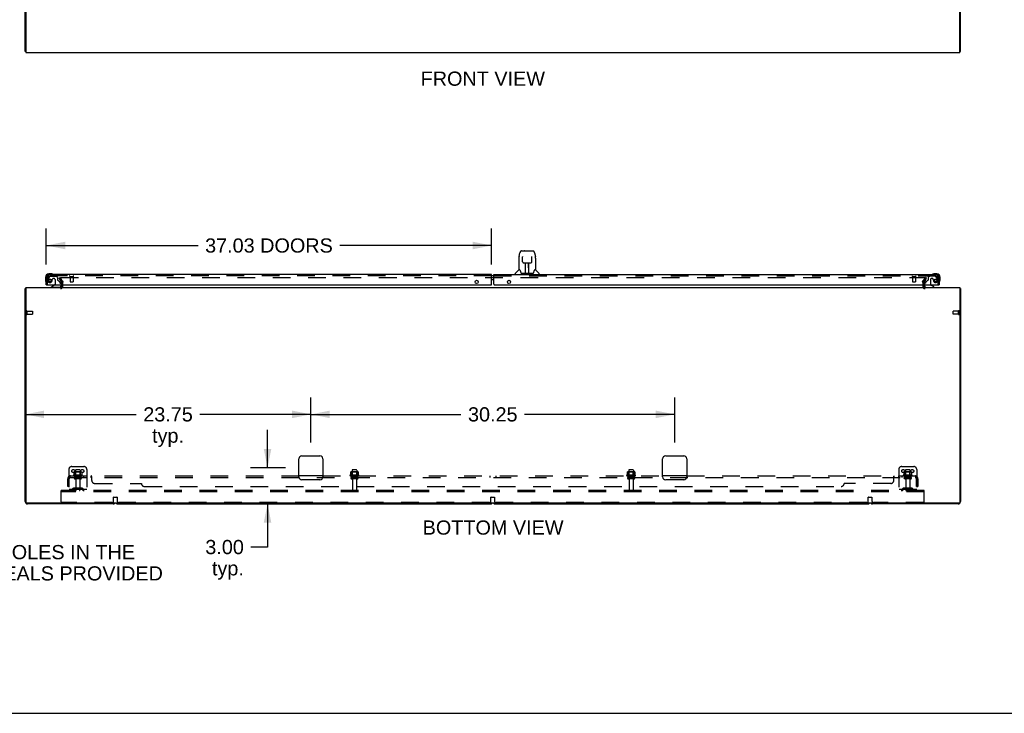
# Model space of a CAD drawing. Header units: inches. Extents: x 0 to 267, y 0 to 173.
# Tile 2 of 23: x 52 to 134, y 0 to 58. Entities that reach past the tile are written whole.
import ezdxf

# ---------------------------------------------------------------- set-up
doc = ezdxf.new("R2010")
doc.units = ezdxf.units.IN
doc.header["$LTSCALE"] = 14.6988
doc.header["$MEASUREMENT"] = 0
doc.linetypes.add('HIDDEN', pattern=[0.2, 0.1, -0.1])
doc.layers.get('0').update_dxf_attribs({"linetype": 'CONTINUOUS'})
for name, color, linetype in [('DEFAULT_2', 8, 'HIDDEN'), ('DIMENSIONS', 7, 'CONTINUOUS'), ('MASTER_DOOR_ASSEMBLY', 7, 'CONTINUOUS'), ('SLAVE_DOOR_ASSEMBLY', 7, 'CONTINUOUS'), ('SUBPANEL', 7, 'CONTINUOUS')]:
    doc.layers.add(name, color=color, linetype=linetype)
doc.styles.get("Standard").update_dxf_attribs({"font": 'arial.ttf'})
doc.dimstyles.new('DIMSTYLE_1', dxfattribs={"dimtxt": 1.179048, "dimasz": 1.572064, "dimexe": 0.09, "dimexo": 0.07, "dimgap": 0.0375, "dimtad": 0, "dimtih": 1, "dimtoh": 1, "dimzin": 4, "dimdsep": 46, "dimtxsty": 'Standard', "dimblk": '_FILLED', "dimblk1": '_FILLED', "dimblk2": '_FILLED', "dimcen": 0.09, "dimadec": 3, "dimazin": 1, "dimtfac": 1, "dimtdec": 3, "dimtofl": 0, "dimtmove": 0, "dimatfit": 3, "dimldrblk": '_FILLED', "dimfxl": 0, "dimtolj": 1, "dimtzin": 4, "dimarcsym": 0})

# ---------------------------------------------------------------- blocks, each defined once
blk = doc.blocks.new('_FILLED')
at = {"color": 0, "linetype": 'ByBlock'}
blk.add_solid([(0, 0), (-1, 0.2), (-1, -0.2)], dxfattribs=at)
blk = doc.blocks.new('*D6')
at = {"layer": 'DIMENSIONS', "color": 2, "linetype": 'Continuous'}
for p, q in [((53.97, 37.318), (53.97, 40.301)), ((91.002, 37.318), (91.002, 40.301)), ((53.97, 38.886), (66.593, 38.886)), ((91.002, 38.886), (78.379, 38.886))]:
    blk.add_line(p, q, dxfattribs=at)
at = {"layer": 'DIMENSIONS', "color": 2, "linetype": 'Continuous', "xscale": 1.5720641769, "yscale": 1.5720641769, "zscale": 1.5720641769, "rotation": 180}
blk.add_blockref('_FILLED', (53.97, 38.886), dxfattribs=at)
at = {"layer": 'DIMENSIONS', "color": 2, "linetype": 'Continuous', "xscale": 1.5720641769, "yscale": 1.5720641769, "zscale": 1.5720641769}
blk.add_blockref('_FILLED', (91.002, 38.886), dxfattribs=at)
at = {"layer": 'DIMENSIONS', "color": 2, "linetype": 'Continuous', "insert": (72.486, 39.475), "char_height": 1.17905, "width": 10.60705, "attachment_point": 2, "line_spacing_factor": 0.9}
blk.add_mtext('37.03 DOORS', dxfattribs=at)
blk = doc.blocks.new('*D23')
at = {"layer": 'DIMENSIONS', "color": 2, "linetype": 'Continuous'}
for p, q in [((72.366, 20.406), (72.366, 23.551)), ((73.87, 20.406), (70.951, 20.406)), ((60.632, 17.406), (73.78, 17.406)), ((72.366, 17.406), (72.366, 13.821)), ((72.366, 13.821), (70.99, 13.821))]:
    blk.add_line(p, q, dxfattribs=at)
at = {"layer": 'DIMENSIONS', "color": 2, "linetype": 'Continuous', "xscale": 1.5720641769, "yscale": 1.5720641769, "zscale": 1.5720641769}
for p, rotation in [((72.366, 20.406), 270), ((72.366, 17.406), 90)]:
    blk.add_blockref('_FILLED', p, dxfattribs=dict(at, rotation=rotation))
at = {"layer": 'DIMENSIONS', "color": 2, "linetype": 'Continuous', "insert": (70.4, 14.41), "char_height": 1.179, "width": 3.20403, "attachment_point": 3, "line_spacing_factor": 0.9}
blk.add_mtext('3.00\\Ptyp.', dxfattribs=at)
blk = doc.blocks.new('*D24')
at = {"layer": 'DIMENSIONS', "color": 2, "linetype": 'Continuous'}
for p, q in [((75.97, 22.507), (75.97, 26.264)), ((106.22, 22.507), (106.22, 26.264)), ((75.97, 24.849), (88.446, 24.849)), ((106.22, 24.849), (93.745, 24.849))]:
    blk.add_line(p, q, dxfattribs=at)
at = {"layer": 'DIMENSIONS', "color": 2, "linetype": 'Continuous', "xscale": 1.5720641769, "yscale": 1.5720641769, "zscale": 1.5720641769, "rotation": 180}
blk.add_blockref('_FILLED', (75.97, 24.849), dxfattribs=at)
at = {"layer": 'DIMENSIONS', "color": 2, "linetype": 'Continuous', "xscale": 1.5720641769, "yscale": 1.5720641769, "zscale": 1.5720641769}
blk.add_blockref('_FILLED', (106.22, 24.849), dxfattribs=at)
at = {"layer": 'DIMENSIONS', "color": 2, "linetype": 'Continuous', "insert": (91.095, 25.439), "char_height": 1.179, "width": 4.12009, "attachment_point": 2, "line_spacing_factor": 0.9}
blk.add_mtext('30.25', dxfattribs=at)
blk = doc.blocks.new('*D25')
at = {"layer": 'DIMENSIONS', "color": 2, "linetype": 'Continuous'}
for p, q in [((75.97, 22.507), (75.97, 26.264)), ((52.22, 24.849), (61.446, 24.849)), ((75.97, 24.849), (66.745, 24.849))]:
    blk.add_line(p, q, dxfattribs=at)
at = {"layer": 'DIMENSIONS', "color": 2, "linetype": 'Continuous', "xscale": 1.5720641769, "yscale": 1.5720641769, "zscale": 1.5720641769, "rotation": 180}
blk.add_blockref('_FILLED', (52.22, 24.849), dxfattribs=at)
at = {"layer": 'DIMENSIONS', "color": 2, "linetype": 'Continuous', "xscale": 1.5720641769, "yscale": 1.5720641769, "zscale": 1.5720641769}
blk.add_blockref('_FILLED', (75.97, 24.849), dxfattribs=at)
at = {"layer": 'DIMENSIONS', "color": 2, "linetype": 'Continuous', "insert": (64.095, 25.439), "char_height": 1.179, "width": 4.12009, "attachment_point": 2, "line_spacing_factor": 0.9}
blk.add_mtext('23.75\\Ptyp.', dxfattribs=at)

msp = doc.modelspace()

# ---------------------------------------------------------------- linework, layer by layer
at = {"color": 3, "linetype": 'Continuous'}
for p, q in [((52.22, 55.024), (52.22, 122.816)), ((129.97, 55.024), (129.97, 122.816)), ((52.272, 58.277), (52.272, 54.92)), ((129.918, 54.92), (129.918, 58.277)), ((52.272, 54.92), (129.918, 54.92)), ((52.22, 17.595), (52.22, 35.302)), ((52.272, 35.406), (52.272, 17.518)), ((52.272, 35.406), (129.918, 35.406)), ((55.152, 35.974), (55.237, 35.827)), ((55.241, 35.729), (55.241, 35.811)), ((55.241, 35.491), (55.241, 35.61)), ((126.949, 35.811), (126.949, 35.729)), ((126.949, 35.61), (126.949, 35.491)), ((129.918, 35.406), (129.918, 17.518)), ((129.97, 35.302), (129.97, 17.595)), ((75.22, 21.406), (76.72, 21.406)), ((105.47, 21.406), (106.97, 21.406)), ((74.97, 19.656), (74.97, 21.156)), ((76.97, 21.156), (76.97, 19.656)), ((105.22, 19.656), (105.22, 21.156)), ((107.22, 21.156), (107.22, 19.656)), ((76.72, 19.406), (75.22, 19.406)), ((106.97, 19.406), (105.47, 19.406)), ((129.858, 17.458), (52.332, 17.458)), ((59.531, 17.406), (52.409, 17.406)), ((129.781, 17.406), (122.659, 17.406))]:
    msp.add_line(p, q, dxfattribs=at)
at = {"color": 7, "linetype": 'Continuous'}
for p, q in [((52.272, 55.024), (52.22, 55.024)), ((129.918, 55.024), (129.97, 55.024)), ((52.272, 35.302), (52.22, 35.302)), ((129.918, 35.302), (129.97, 35.302)), ((59.909, 17.406), (90.906, 17.406)), ((91.284, 17.406), (122.281, 17.406)), ((0, 0), (267.251, 0))]:
    msp.add_line(p, q, dxfattribs=at)
at = {"color": 3, "linetype": 'Continuous'}
for points in [[(52.237, 35.319), (52.235, 35.318), (52.232, 35.316), (52.23, 35.315), (52.227, 35.313), (52.225, 35.312), (52.223, 35.31), (52.222, 35.308), (52.221, 35.307), (52.221, 35.305), (52.22, 35.304), (52.22, 35.302)], [(52.261, 35.334), (52.259, 35.333), (52.257, 35.331), (52.255, 35.329), (52.252, 35.327), (52.249, 35.325), (52.246, 35.324), (52.243, 35.322), (52.237, 35.319)], [(129.93, 35.334), (129.931, 35.333), (129.933, 35.331), (129.936, 35.329), (129.938, 35.327), (129.941, 35.325), (129.944, 35.324), (129.947, 35.322)], [(129.947, 35.322), (129.953, 35.319), (129.956, 35.318), (129.959, 35.316), (129.961, 35.315), (129.963, 35.313), (129.965, 35.312), (129.967, 35.31), (129.968, 35.308), (129.969, 35.307), (129.97, 35.305), (129.97, 35.304), (129.97, 35.302)]]:
    msp.add_lwpolyline(points, dxfattribs=at)
for centre, radius, start, end in [((52.409, 35.217), 0.189, 136.4873, 141.71938), ((55.156, 35.491), 0.085, 270, 360), ((55.208, 35.811), 0.033, 0, 30), ((127.034, 35.491), 0.085, 180, 270), ((129.781, 35.217), 0.189, 38.28062, 43.5127), ((75.22, 21.156), 0.25, 90, 180), ((76.72, 21.156), 0.25, 0, 90), ((105.47, 21.156), 0.25, 90, 180), ((106.97, 21.156), 0.25, 0, 90), ((75.22, 19.656), 0.25, 180, 270), ((76.72, 19.656), 0.25, 270, 360), ((105.47, 19.656), 0.25, 180, 270), ((106.97, 19.656), 0.25, 270, 360), ((52.409, 17.595), 0.189, 180, 270), ((52.332, 17.518), 0.06, 180, 270), ((59.531, 17.595), 0.189, 270, 313.51297), ((122.659, 17.595), 0.189, 226.48703, 270), ((129.781, 17.595), 0.189, 270, 360), ((129.858, 17.518), 0.06, 270, 360)]:
    msp.add_arc(centre, radius, start, end, dxfattribs=at)
at = {"color": 7, "linetype": 'Continuous'}
for centre, start, end in [((59.909, 17.595), 226.5797, 270), ((90.906, 17.595), 270, 313.4203), ((91.284, 17.595), 226.5797, 270), ((122.281, 17.595), 270, 313.4203)]:
    msp.add_arc(centre, 0.189, start, end, dxfattribs=at)
at = {"layer": 'DEFAULT_2', "color": 8, "linetype": 'HIDDEN'}
for p, q in [((55.041, 36.167), (55.131, 36.219)), ((55.152, 35.974), (55.041, 36.167)), ((55.131, 36.219), (55.327, 35.879)), ((55.177, 36.219), (127.014, 36.219)), ((126.864, 35.879), (127.06, 36.219)), ((126.954, 35.827), (127.15, 36.167)), ((127.15, 36.167), (127.06, 36.219)), ((55.241, 35.61), (55.241, 35.729)), ((55.345, 35.491), (55.345, 35.811)), ((126.845, 35.811), (126.845, 35.491)), ((126.949, 35.729), (126.949, 35.61)), ((52.324, 33.444), (52.324, 33.16)), ((52.367, 33.444), (52.367, 33.16)), ((52.367, 33.426), (52.814, 33.426)), ((52.367, 33.178), (52.814, 33.178)), ((52.824, 33.416), (52.824, 33.188)), ((129.366, 33.188), (129.366, 33.416)), ((129.823, 33.426), (129.376, 33.426)), ((129.823, 33.178), (129.376, 33.178)), ((129.823, 33.16), (129.823, 33.444)), ((129.866, 33.16), (129.866, 33.444)), ((56.095, 20.51), (57.095, 20.51)), ((125.095, 20.51), (126.095, 20.51)), ((55.845, 20.26), (55.845, 18.51)), ((56.951, 19.805), (56.239, 19.805)), ((56.261, 19.735), (56.929, 19.735)), ((56.276, 20.05), (56.276, 19.832)), ((56.851, 20.071), (56.34, 20.071)), ((56.412, 20.051), (56.392, 20.071)), ((56.412, 19.755), (56.392, 19.735)), ((56.408, 20.205), (56.408, 19.61)), ((56.412, 19.755), (56.412, 20.051)), ((56.779, 20.051), (56.412, 20.051)), ((56.779, 19.755), (56.412, 19.755)), ((56.753, 20.235), (56.438, 20.235)), ((56.779, 20.051), (56.799, 20.071)), ((56.779, 19.755), (56.779, 20.051)), ((56.779, 19.755), (56.799, 19.735)), ((56.783, 20.205), (56.783, 19.61)), ((56.914, 20.05), (56.914, 19.832)), ((57.345, 20.26), (57.345, 18.51)), ((79.951, 19.805), (79.239, 19.805)), ((79.261, 19.735), (79.929, 19.735)), ((79.276, 20.05), (79.276, 19.832)), ((79.851, 20.071), (79.34, 20.071)), ((79.412, 20.051), (79.392, 20.071)), ((79.412, 19.755), (79.392, 19.735)), ((79.408, 20.205), (79.408, 19.61)), ((79.412, 19.755), (79.412, 20.051)), ((79.779, 20.051), (79.412, 20.051)), ((79.779, 19.755), (79.412, 19.755)), ((79.753, 20.235), (79.438, 20.235)), ((79.779, 20.051), (79.799, 20.071)), ((79.779, 19.755), (79.779, 20.051)), ((79.779, 19.755), (79.799, 19.735)), ((79.783, 20.205), (79.783, 19.61)), ((79.914, 20.05), (79.914, 19.832)), ((102.951, 19.805), (102.239, 19.805)), ((102.261, 19.735), (102.929, 19.735)), ((102.276, 20.05), (102.276, 19.832)), ((102.851, 20.071), (102.34, 20.071)), ((102.412, 20.051), (102.392, 20.071)), ((102.412, 19.755), (102.392, 19.735)), ((102.408, 20.205), (102.408, 19.61)), ((102.779, 20.051), (102.412, 20.051)), ((102.412, 19.755), (102.412, 20.051)), ((102.779, 19.755), (102.412, 19.755)), ((102.753, 20.235), (102.438, 20.235)), ((102.779, 20.051), (102.799, 20.071)), ((102.779, 19.755), (102.779, 20.051)), ((102.779, 19.755), (102.799, 19.735)), ((102.783, 20.205), (102.783, 19.61)), ((102.914, 20.05), (102.914, 19.832)), ((124.845, 20.26), (124.845, 18.51)), ((125.951, 19.805), (125.239, 19.805)), ((125.261, 19.735), (125.929, 19.735)), ((125.276, 20.05), (125.276, 19.832)), ((125.851, 20.071), (125.34, 20.071)), ((125.412, 20.051), (125.392, 20.071)), ((125.412, 19.755), (125.392, 19.735)), ((125.408, 20.205), (125.408, 19.61)), ((125.779, 20.051), (125.412, 20.051)), ((125.412, 19.755), (125.412, 20.051)), ((125.779, 19.755), (125.412, 19.755)), ((125.753, 20.235), (125.438, 20.235)), ((125.779, 20.051), (125.799, 20.071)), ((125.779, 19.755), (125.779, 20.051)), ((125.779, 19.755), (125.799, 19.735)), ((125.783, 20.205), (125.783, 19.61)), ((125.914, 20.05), (125.914, 19.832)), ((126.345, 20.26), (126.345, 18.51)), ((56.853, 19.61), (56.338, 19.61)), ((56.853, 19.5), (56.338, 19.5)), ((56.43, 19.438), (56.43, 18.54)), ((56.76, 19.438), (56.76, 18.54)), ((79.853, 19.61), (79.338, 19.61)), ((79.853, 19.5), (79.338, 19.5)), ((79.43, 19.438), (79.43, 18.54)), ((79.76, 19.438), (79.76, 18.54)), ((102.853, 19.61), (102.338, 19.61)), ((102.853, 19.5), (102.338, 19.5)), ((102.43, 19.438), (102.43, 18.54)), ((102.76, 19.438), (102.76, 18.54)), ((125.853, 19.61), (125.338, 19.61)), ((125.853, 19.5), (125.338, 19.5)), ((125.43, 19.438), (125.43, 18.54)), ((125.76, 19.438), (125.76, 18.54)), ((55.22, 18.406), (55.22, 18.51)), ((126.97, 18.51), (55.22, 18.51)), ((55.22, 17.573), (55.22, 18.406)), ((126.97, 18.406), (55.22, 18.406)), ((57.345, 18.614), (55.845, 18.614)), ((56.188, 18.683), (56.12, 18.634)), ((56.249, 18.599), (56.181, 18.55)), ((56.936, 18.704), (56.255, 18.704)), ((56.936, 18.6), (56.255, 18.6)), ((56.42, 18.704), (56.42, 18.6)), ((56.77, 18.704), (56.77, 18.6)), ((56.942, 18.599), (57.01, 18.55)), ((57.002, 18.683), (57.07, 18.634)), ((126.345, 18.614), (124.845, 18.614)), ((125.188, 18.683), (125.12, 18.634)), ((125.249, 18.599), (125.181, 18.55)), ((125.936, 18.704), (125.255, 18.704)), ((125.936, 18.6), (125.255, 18.6)), ((125.42, 18.704), (125.42, 18.6)), ((125.77, 18.704), (125.77, 18.6)), ((125.942, 18.599), (126.01, 18.55)), ((126.002, 18.683), (126.07, 18.634)), ((126.97, 18.406), (126.97, 18.51)), ((126.97, 17.573), (126.97, 18.406)), ((59.445, 17.51), (55.283, 17.51)), ((59.57, 17.635), (59.57, 17.96)), ((59.59, 17.98), (59.85, 17.98)), ((59.87, 17.96), (59.87, 17.635)), ((90.82, 17.51), (59.995, 17.51)), ((90.945, 17.635), (90.945, 17.96)), ((90.965, 17.98), (91.225, 17.98)), ((91.245, 17.96), (91.245, 17.635)), ((122.195, 17.51), (91.37, 17.51)), ((122.32, 17.635), (122.32, 17.96)), ((122.34, 17.98), (122.6, 17.98)), ((122.62, 17.96), (122.62, 17.635)), ((126.908, 17.51), (122.745, 17.51))]:
    msp.add_line(p, q, dxfattribs=at)
for points in [[(55.157, 36.202), (55.157, 36.203), (55.157, 36.205), (55.158, 36.207), (55.159, 36.209), (55.16, 36.211), (55.161, 36.212), (55.163, 36.214), (55.164, 36.215), (55.166, 36.216), (55.168, 36.217), (55.17, 36.218), (55.172, 36.218), (55.175, 36.219), (55.177, 36.219)], [(55.159, 36.194), (55.158, 36.196), (55.157, 36.198), (55.157, 36.199), (55.157, 36.201), (55.157, 36.202)], [(127.014, 36.219), (127.016, 36.219), (127.018, 36.218), (127.02, 36.218), (127.022, 36.217), (127.024, 36.216), (127.026, 36.215), (127.028, 36.214), (127.029, 36.212), (127.031, 36.211), (127.032, 36.209), (127.033, 36.207), (127.033, 36.205), (127.034, 36.203), (127.034, 36.202)], [(127.034, 36.202), (127.034, 36.201), (127.034, 36.199), (127.033, 36.198), (127.032, 36.196), (127.032, 36.194)], [(56.276, 19.832), (56.276, 19.831), (56.276, 19.829), (56.276, 19.828), (56.275, 19.828), (56.275, 19.827), (56.275, 19.826), (56.274, 19.826), (56.274, 19.825), (56.274, 19.825), (56.273, 19.825), (56.273, 19.824), (56.273, 19.824), (56.272, 19.824), (56.272, 19.824), (56.272, 19.824), (56.272, 19.823), (56.271, 19.823), (56.271, 19.823)], [(56.282, 20.059), (56.281, 20.058), (56.28, 20.057), (56.278, 20.056), (56.278, 20.055), (56.277, 20.053), (56.276, 20.051), (56.276, 20.05)], [(56.908, 20.059), (56.91, 20.058), (56.911, 20.057), (56.912, 20.056), (56.913, 20.055), (56.914, 20.053), (56.914, 20.051), (56.914, 20.05)], [(56.919, 19.823), (56.919, 19.823), (56.919, 19.823), (56.919, 19.824), (56.918, 19.824), (56.918, 19.824), (56.918, 19.824), (56.917, 19.824), (56.917, 19.825), (56.917, 19.825), (56.916, 19.825), (56.916, 19.826), (56.916, 19.826), (56.915, 19.827), (56.915, 19.828), (56.915, 19.828), (56.914, 19.829), (56.914, 19.831), (56.914, 19.832)], [(79.276, 19.832), (79.276, 19.831), (79.276, 19.829), (79.276, 19.828), (79.275, 19.828), (79.275, 19.827), (79.275, 19.826), (79.274, 19.826), (79.274, 19.825), (79.274, 19.825), (79.273, 19.825), (79.273, 19.824), (79.273, 19.824), (79.272, 19.824), (79.272, 19.824), (79.272, 19.824), (79.272, 19.823), (79.271, 19.823), (79.271, 19.823)], [(79.282, 20.059), (79.281, 20.058), (79.28, 20.057), (79.278, 20.056), (79.278, 20.055), (79.277, 20.053), (79.276, 20.051), (79.276, 20.05)], [(79.908, 20.059), (79.91, 20.058), (79.911, 20.057), (79.912, 20.056), (79.913, 20.055), (79.914, 20.053), (79.914, 20.051), (79.914, 20.05)], [(79.919, 19.823), (79.919, 19.823), (79.919, 19.823), (79.919, 19.824), (79.918, 19.824), (79.918, 19.824), (79.918, 19.824), (79.917, 19.824), (79.917, 19.825), (79.917, 19.825), (79.916, 19.825), (79.916, 19.826), (79.916, 19.826), (79.915, 19.827), (79.915, 19.828), (79.915, 19.828), (79.914, 19.829), (79.914, 19.831), (79.914, 19.832)], [(102.276, 19.832), (102.276, 19.831), (102.276, 19.829), (102.276, 19.828), (102.275, 19.828), (102.275, 19.827), (102.275, 19.826), (102.274, 19.826), (102.274, 19.825), (102.274, 19.825), (102.273, 19.825), (102.273, 19.824), (102.273, 19.824), (102.272, 19.824), (102.272, 19.824), (102.272, 19.824), (102.272, 19.823), (102.271, 19.823), (102.271, 19.823)], [(102.282, 20.059), (102.281, 20.058), (102.28, 20.057), (102.278, 20.056), (102.278, 20.055), (102.277, 20.053), (102.276, 20.051), (102.276, 20.05)], [(102.908, 20.059), (102.91, 20.058), (102.911, 20.057), (102.912, 20.056), (102.913, 20.055), (102.914, 20.053), (102.914, 20.051), (102.914, 20.05)], [(102.919, 19.823), (102.919, 19.823), (102.919, 19.823), (102.919, 19.824), (102.918, 19.824), (102.918, 19.824), (102.918, 19.824), (102.917, 19.824), (102.917, 19.825), (102.917, 19.825), (102.916, 19.825), (102.916, 19.826), (102.916, 19.826), (102.915, 19.827), (102.915, 19.828), (102.915, 19.828), (102.914, 19.829), (102.914, 19.831), (102.914, 19.832)], [(125.276, 19.832), (125.276, 19.831), (125.276, 19.829), (125.276, 19.828), (125.275, 19.828), (125.275, 19.827), (125.275, 19.826), (125.274, 19.826), (125.274, 19.825), (125.274, 19.825), (125.273, 19.825), (125.273, 19.824), (125.273, 19.824), (125.272, 19.824), (125.272, 19.824), (125.272, 19.824), (125.272, 19.823), (125.271, 19.823), (125.271, 19.823)], [(125.282, 20.059), (125.281, 20.058), (125.28, 20.057), (125.278, 20.056), (125.278, 20.055), (125.277, 20.053), (125.276, 20.051), (125.276, 20.05)], [(125.908, 20.059), (125.91, 20.058), (125.911, 20.057), (125.912, 20.056), (125.913, 20.055), (125.914, 20.053), (125.914, 20.051), (125.914, 20.05)], [(125.919, 19.823), (125.919, 19.823), (125.919, 19.823), (125.919, 19.824), (125.918, 19.824), (125.918, 19.824), (125.918, 19.824), (125.917, 19.824), (125.917, 19.825), (125.917, 19.825), (125.916, 19.825), (125.916, 19.826), (125.916, 19.826), (125.915, 19.827), (125.915, 19.828), (125.915, 19.828), (125.914, 19.829), (125.914, 19.831), (125.914, 19.832)]]:
    msp.add_lwpolyline(points, dxfattribs=at)
for centre in [(56.22, 20.135), (56.97, 20.135), (125.22, 20.135), (125.97, 20.135)]:
    msp.add_circle(centre, 0.128, dxfattribs=at)
for centre, radius, start, end in [((55.156, 35.491), 0.189, 270, 360), ((55.208, 35.811), 0.137, 0, 30), ((126.982, 35.811), 0.137, 150, 180), ((127.034, 35.491), 0.189, 180, 270), ((126.982, 35.811), 0.033, 150, 180), ((52.346, 33.444), 0.0215, 0, 180), ((52.346, 33.16), 0.0215, 180, 360), ((52.814, 33.416), 0.01, 0, 90), ((52.814, 33.188), 0.01, 270, 360), ((129.376, 33.416), 0.01, 90, 180), ((129.376, 33.188), 0.01, 180, 270), ((129.845, 33.444), 0.0215, 360, 180), ((129.845, 33.16), 0.0215, 180, 0), ((56.095, 20.26), 0.25, 90, 180), ((57.095, 20.26), 0.25, 0, 90), ((125.095, 20.26), 0.25, 90, 180), ((126.095, 20.26), 0.25, 0, 90), ((56.261, 19.774), 0.0384, 124.44966, 270), ((56.595, 19.205), 0.698, 117.6814, 120.66313), ((56.34, 19.93), 0.141, 90, 113.95), ((56.438, 20.205), 0.03, 90, 180), ((56.753, 20.205), 0.03, 0, 90), ((56.851, 19.93), 0.141, 66.05, 90), ((56.595, 19.205), 0.698, 59.33687, 62.3186), ((56.929, 19.774), 0.0384, 270, 55.55034), ((79.261, 19.774), 0.0384, 124.44966, 270), ((79.595, 19.205), 0.698, 117.6814, 120.66313), ((79.34, 19.93), 0.141, 90, 113.95), ((79.438, 20.205), 0.03, 90, 180), ((79.753, 20.205), 0.03, 0, 90), ((79.851, 19.93), 0.141, 66.05, 90), ((79.595, 19.205), 0.698, 59.33687, 62.3186), ((79.929, 19.774), 0.0384, 270, 55.55034), ((102.261, 19.774), 0.0384, 124.44966, 270), ((102.595, 19.205), 0.698, 117.6814, 120.66313), ((102.34, 19.93), 0.141, 90, 113.95), ((102.438, 20.205), 0.03, 90, 180), ((102.753, 20.205), 0.03, 0, 90), ((102.851, 19.93), 0.141, 66.05, 90), ((102.595, 19.205), 0.698, 59.33687, 62.3186), ((102.929, 19.774), 0.0384, 270, 55.55034), ((125.261, 19.774), 0.0384, 124.44966, 270), ((125.595, 19.205), 0.698, 117.6814, 120.66313), ((125.34, 19.93), 0.141, 90, 113.95), ((125.438, 20.205), 0.03, 90, 180), ((125.753, 20.205), 0.03, 0, 90), ((125.851, 19.93), 0.141, 66.05, 90), ((125.595, 19.205), 0.698, 59.33687, 62.3186), ((125.929, 19.774), 0.0384, 270, 55.55034), ((56.338, 19.555), 0.055, 90, 270), ((56.368, 19.438), 0.0625, 0, 90), ((56.823, 19.438), 0.0625, 90, 180), ((56.853, 19.555), 0.055, 270, 90), ((79.338, 19.555), 0.055, 90, 270), ((79.368, 19.438), 0.0625, 0, 90), ((79.823, 19.438), 0.0625, 90, 180), ((79.853, 19.555), 0.055, 270, 90), ((102.338, 19.555), 0.055, 90, 270), ((102.368, 19.438), 0.0625, 0, 90), ((102.823, 19.438), 0.0625, 90, 180), ((102.853, 19.555), 0.055, 270, 90), ((125.338, 19.555), 0.055, 90, 270), ((125.368, 19.438), 0.0625, 0, 90), ((125.823, 19.438), 0.0625, 90, 180), ((125.853, 19.555), 0.055, 270, 90), ((56.059, 18.718), 0.104, 270, 305.75389), ((56.059, 18.718), 0.208, 270, 305.75389), ((56.255, 18.59), 0.114, 90, 125.75389), ((56.255, 18.59), 0.01, 90, 125.75389), ((56.46, 18.54), 0.03, 180, 270), ((56.73, 18.54), 0.03, 270, 360), ((56.936, 18.59), 0.114, 54.24611, 90), ((56.936, 18.59), 0.01, 54.24611, 90), ((57.131, 18.718), 0.208, 234.24611, 270), ((57.131, 18.718), 0.104, 234.24611, 270), ((79.46, 18.54), 0.03, 180, 270), ((79.73, 18.54), 0.03, 270, 360), ((102.46, 18.54), 0.03, 180, 270), ((102.73, 18.54), 0.03, 270, 360), ((125.059, 18.718), 0.104, 270, 305.75389), ((125.059, 18.718), 0.208, 270, 305.75389), ((125.255, 18.59), 0.114, 90, 125.75389), ((125.255, 18.59), 0.01, 90, 125.75389), ((125.46, 18.54), 0.03, 180, 270), ((125.73, 18.54), 0.03, 270, 360), ((125.936, 18.59), 0.114, 54.24611, 90), ((125.936, 18.59), 0.01, 54.24611, 90), ((126.131, 18.718), 0.208, 234.24611, 270), ((126.131, 18.718), 0.104, 234.24611, 270), ((55.283, 17.573), 0.0625, 180, 270), ((59.445, 17.635), 0.125, 270, 360), ((59.59, 17.96), 0.02, 90, 180), ((59.85, 17.96), 0.02, 0, 90), ((59.995, 17.635), 0.125, 180, 270), ((90.82, 17.635), 0.125, 270, 360), ((90.965, 17.96), 0.02, 90, 180), ((91.225, 17.96), 0.02, 0, 90), ((91.37, 17.635), 0.125, 180, 270), ((122.195, 17.635), 0.125, 270, 360), ((122.34, 17.96), 0.02, 90, 180), ((122.6, 17.96), 0.02, 0, 90), ((122.745, 17.635), 0.125, 180, 270), ((126.908, 17.573), 0.0625, 270, 360)]:
    msp.add_arc(centre, radius, start, end, dxfattribs=at)
at = {"layer": 'MASTER_DOOR_ASSEMBLY', "color": 7, "linetype": 'Continuous'}
for p, q in [((93.271, 37.83), (93.271, 36.858)), ((93.286, 37.973), (93.351, 38.278)), ((93.475, 38.433), (94.359, 38.433)), ((93.562, 38.433), (93.56, 38.433)), ((93.572, 37.958), (93.572, 37.956)), ((93.572, 37.956), (93.572, 37.952)), ((93.572, 37.952), (93.572, 37.948)), ((93.572, 37.948), (93.573, 37.941)), ((93.575, 37.81), (93.573, 37.941)), ((93.58, 37.526), (93.575, 37.81)), ((93.722, 38.453), (93.702, 38.433)), ((93.722, 38.453), (94.198, 38.453)), ((94.198, 38.453), (94.218, 38.433)), ((94.34, 37.526), (94.347, 37.937)), ((94.347, 37.937), (94.348, 37.945)), ((94.348, 37.95), (94.348, 37.954)), ((94.348, 37.945), (94.348, 37.95)), ((94.36, 38.433), (94.445, 38.433)), ((94.569, 38.278), (94.634, 37.973)), ((94.64, 37.943), (94.634, 37.973)), ((94.649, 37.829), (94.649, 36.858)), ((93.265, 36.852), (92.968, 36.555)), ((93.344, 36.858), (93.271, 36.858)), ((93.341, 36.858), (93.347, 36.848)), ((93.58, 37.527), (93.581, 37.513)), ((93.66, 37.449), (93.78, 37.449)), ((93.811, 36.603), (93.826, 37.45)), ((93.816, 37.45), (94.105, 37.45)), ((93.818, 37.034), (93.818, 37.45)), ((93.822, 37.224), (93.818, 37.224)), ((93.821, 37.212), (93.818, 37.212)), ((94.086, 36.583), (94.071, 37.45)), ((94.102, 37.224), (94.075, 37.224)), ((94.102, 37.212), (94.075, 37.212)), ((94.079, 36.984), (94.102, 36.984)), ((94.102, 36.98), (94.079, 36.98)), ((94.102, 36.583), (94.102, 37.45)), ((94.14, 37.449), (94.26, 37.449)), ((94.573, 36.847), (94.579, 36.857)), ((94.649, 36.858), (94.576, 36.858)), ((94.655, 36.852), (94.952, 36.555)), ((91.189, 36.36), (91.099, 36.36)), ((91.189, 36.04), (91.099, 36.04)), ((92.956, 36.464), (92.956, 36.527)), ((93.407, 36.693), (93.421, 36.646)), ((93.421, 36.646), (93.424, 36.637)), ((93.474, 36.583), (94.446, 36.583)), ((93.812, 36.654), (93.811, 36.629)), ((93.818, 36.583), (93.818, 36.587)), ((94.085, 36.629), (94.085, 36.654)), ((94.496, 36.637), (94.499, 36.646)), ((94.964, 36.464), (94.964, 36.527)), ((127.723, 36.521), (127.761, 36.524)), ((128.017, 36.524), (127.761, 36.524)), ((128.22, 36.218), (128.22, 36.261)), ((128.28, 36.005), (128.28, 36.261)), ((126.991, 35.61), (126.991, 35.563)), ((127.101, 35.837), (127.021, 35.757)), ((127.778, 35.445), (127.54, 35.583)), ((127.778, 35.406), (127.778, 35.445)), ((128.2, 35.61), (128.22, 35.61)), ((128.28, 36.005), (128.277, 35.967))]:
    msp.add_line(p, q, dxfattribs=at)
at = {"layer": 'MASTER_DOOR_ASSEMBLY', "color": 3, "linetype": 'Continuous'}
for p, q in [((91.189, 35.673), (91.189, 36.464)), ((91.189, 36.464), (127.974, 36.464)), ((128.22, 36.218), (128.22, 35.61)), ((91.252, 35.61), (128.2, 35.61))]:
    msp.add_line(p, q, dxfattribs=at)
at = {"layer": 'MASTER_DOOR_ASSEMBLY', "color": 8, "linetype": 'HIDDEN'}
for p, q in [((91.189, 36.36), (127.974, 36.36)), ((125.974, 36.317), (126.258, 36.317)), ((125.992, 36.317), (125.992, 35.87)), ((126.24, 36.317), (126.24, 35.87)), ((127.424, 36.339), (127.298, 36.213)), ((127.298, 36.213), (127.298, 36.034)), ((127.876, 36.339), (127.424, 36.339)), ((127.49, 36.049), (127.49, 35.67)), ((127.621, 36.147), (127.588, 36.147)), ((127.719, 36.061), (127.719, 36.049)), ((128.042, 36.162), (127.94, 36.306)), ((128.116, 35.61), (128.116, 36.218)), ((126.002, 35.86), (126.23, 35.86)), ((126.991, 35.686), (126.991, 35.61)), ((127.24, 35.976), (127.101, 35.837)), ((127.148, 35.406), (127.778, 35.406))]:
    msp.add_line(p, q, dxfattribs=at)
at = {"layer": 'MASTER_DOOR_ASSEMBLY', "color": 7, "linetype": 'Continuous'}
for points in [[(93.286, 37.973), (93.28, 37.942), (93.275, 37.903), (93.272, 37.863), (93.271, 37.83)], [(93.475, 38.433), (93.472, 38.433), (93.459, 38.431), (93.446, 38.428), (93.433, 38.423), (93.422, 38.416), (93.412, 38.408), (93.403, 38.399), (93.394, 38.389), (93.387, 38.379), (93.381, 38.368), (93.375, 38.355), (93.369, 38.342), (93.364, 38.327), (93.359, 38.31), (93.354, 38.291), (93.351, 38.278)], [(93.572, 37.961), (93.572, 37.962), (93.572, 37.962), (93.572, 37.962), (93.572, 37.961), (93.572, 37.96), (93.572, 37.96), (93.572, 37.958)], [(94.348, 37.954), (94.348, 37.958), (94.348, 37.959), (94.348, 37.96), (94.348, 37.961), (94.348, 37.961), (94.348, 37.962)], [(94.569, 38.278), (94.566, 38.291), (94.561, 38.31), (94.556, 38.327), (94.551, 38.342), (94.545, 38.356), (94.539, 38.368), (94.533, 38.379), (94.525, 38.39), (94.517, 38.4), (94.508, 38.409), (94.498, 38.416), (94.486, 38.423), (94.474, 38.428), (94.461, 38.431), (94.447, 38.433), (94.445, 38.433)], [(94.649, 37.829), (94.648, 37.863), (94.645, 37.903), (94.64, 37.943)], [(93.347, 36.848), (93.36, 36.819), (93.375, 36.784), (93.391, 36.741), (93.407, 36.693)], [(93.581, 37.513), (93.585, 37.501), (93.59, 37.489), (93.597, 37.479), (93.606, 37.469), (93.616, 37.462), (93.627, 37.456), (93.638, 37.451), (93.65, 37.449), (93.659, 37.449)], [(93.78, 37.449), (93.784, 37.449), (93.793, 37.449), (93.801, 37.449)], [(93.801, 37.449), (93.809, 37.45), (93.816, 37.45)], [(94.105, 37.45), (94.112, 37.45), (94.12, 37.449)], [(94.12, 37.449), (94.129, 37.449), (94.137, 37.449), (94.14, 37.449)], [(94.261, 37.449), (94.271, 37.449), (94.283, 37.452), (94.294, 37.456), (94.305, 37.462), (94.315, 37.47), (94.324, 37.48), (94.331, 37.49), (94.336, 37.502), (94.339, 37.515), (94.34, 37.527)], [(94.499, 36.646), (94.513, 36.692), (94.529, 36.74), (94.544, 36.782), (94.559, 36.818), (94.573, 36.847)], [(93.424, 36.637), (93.429, 36.625), (93.434, 36.614), (93.439, 36.606)], [(93.439, 36.606), (93.444, 36.598), (93.45, 36.592), (93.457, 36.588), (93.464, 36.584), (93.472, 36.583), (93.474, 36.583)], [(94.446, 36.583), (94.448, 36.583), (94.456, 36.584), (94.463, 36.587), (94.47, 36.592), (94.476, 36.598), (94.481, 36.605)], [(94.481, 36.605), (94.486, 36.614), (94.491, 36.624), (94.496, 36.637)]]:
    msp.add_lwpolyline(points, dxfattribs=at)
at = {"layer": 'MASTER_DOOR_ASSEMBLY', "color": 8, "linetype": 'HIDDEN'}
msp.add_circle((127.916, 35.997), 0.101, dxfattribs=at)
at = {"layer": 'MASTER_DOOR_ASSEMBLY', "color": 3, "linetype": 'Continuous'}
for centre in [(92.439, 35.86), (126.97, 35.86)]:
    msp.add_circle(centre, 0.133, dxfattribs=at)
at = {"layer": 'MASTER_DOOR_ASSEMBLY', "color": 7, "linetype": 'Continuous'}
for centre, radius, start, end in [((93.279, 36.838), 0.0197, 97.5, 135), ((94.641, 36.838), 0.0197, 45, 82.5), ((92.995, 36.527), 0.0394, 135, 180), ((93.83, 36.602), 0.0197, 179, 269.92316), ((94.066, 36.602), 0.0197, 270.07713, 1), ((94.925, 36.527), 0.0394, 0, 45), ((127.64, 36.476), 0.015, 120.88989, 173.62041), ((127.64, 36.479), 0.015, 186.37959, 270), ((127.761, 36.274), 0.25, 90, 120.88989), ((128.017, 36.261), 0.263, 0, 90), ((128.017, 36.261), 0.203, 0, 90), ((127.148, 35.563), 0.157, 180, 270), ((127.091, 35.686), 0.1, 135, 152.97319), ((127.59, 35.67), 0.1, 216.54681, 239.90799), ((128.235, 35.884), 0.015, 180, 263.62041), ((128.232, 35.884), 0.015, 276.37959, 329.11011), ((128.03, 36.005), 0.25, 329.11011, 360)]:
    msp.add_arc(centre, radius, start, end, dxfattribs=at)
at = {"layer": 'MASTER_DOOR_ASSEMBLY', "color": 8, "linetype": 'HIDDEN'}
for centre, radius, start, end in [((125.974, 36.339), 0.0215, 90, 270), ((126.258, 36.339), 0.0215, 270, 90), ((127.259, 36.034), 0.039, 291.60962, 360), ((127.588, 36.049), 0.098, 90, 180), ((127.621, 36.049), 0.098, 0, 90), ((128.112, 36.061), 0.393, 181.65986, 197.92977), ((127.916, 35.997), 0.187, 197.84824, 16.84389), ((127.876, 36.26), 0.079, 35.1, 90), ((127.974, 36.218), 0.142, 0, 90), ((127.726, 35.94), 0.386, 16.84389, 35.1), ((126.002, 35.87), 0.01, 180, 270), ((126.23, 35.87), 0.01, 270, 360), ((127.091, 35.686), 0.1, 152.97319, 180), ((127.31, 35.905), 0.1, 111.60962, 135), ((127.59, 35.67), 0.1, 180, 216.54681)]:
    msp.add_arc(centre, radius, start, end, dxfattribs=at)
at = {"layer": 'MASTER_DOOR_ASSEMBLY', "color": 3, "linetype": 'Continuous'}
for centre, radius, start, end in [((127.974, 36.218), 0.246, 0, 90), ((91.252, 35.673), 0.0625, 180, 270)]:
    msp.add_arc(centre, radius, start, end, dxfattribs=at)
at = {"layer": 'MASTER_DOOR_ASSEMBLY', "color": 7, "linetype": 'Continuous'}
for centre, major_axis, start_param, end_param in [((93.81, 36.622), (0, 0.0394), -2.940151, -2.835574), ((94.086, 36.622), (0.0394, 0), -1.876815, -1.570796)]:
    msp.add_ellipse(centre, major_axis=major_axis, ratio=1, start_param=start_param, end_param=end_param, dxfattribs=at)
at = {"layer": 'SLAVE_DOOR_ASSEMBLY', "color": 7, "linetype": 'Continuous'}
for p, q in [((53.91, 36.261), (53.91, 36.005)), ((54.43, 36.524), (54.173, 36.524)), ((54.217, 36.464), (54.173, 36.464)), ((54.468, 36.521), (54.43, 36.524)), ((91.189, 36.36), (91.002, 36.36)), ((91.189, 36.04), (91.002, 36.04)), ((53.91, 36.005), (53.913, 35.967)), ((53.99, 35.61), (53.97, 35.61)), ((54.65, 35.583), (54.412, 35.445)), ((54.412, 35.406), (54.412, 35.445)), ((55.089, 35.837), (55.17, 35.757)), ((55.199, 35.61), (55.199, 35.563))]:
    msp.add_line(p, q, dxfattribs=at)
at = {"layer": 'SLAVE_DOOR_ASSEMBLY', "color": 3, "linetype": 'Continuous'}
for p, q in [((53.97, 35.61), (53.97, 36.218)), ((91.002, 36.464), (54.217, 36.464)), ((91.002, 35.673), (91.002, 36.464)), ((53.99, 35.61), (90.939, 35.61))]:
    msp.add_line(p, q, dxfattribs=at)
at = {"layer": 'SLAVE_DOOR_ASSEMBLY', "color": 8, "linetype": 'HIDDEN'}
for p, q in [((54.074, 35.61), (54.074, 36.218)), ((54.25, 36.306), (54.149, 36.162)), ((91.002, 36.36), (54.217, 36.36)), ((54.315, 36.339), (54.766, 36.339)), ((54.471, 36.049), (54.471, 36.061)), ((54.602, 36.147), (54.569, 36.147)), ((54.7, 36.049), (54.7, 35.67)), ((54.892, 36.213), (54.766, 36.339)), ((54.892, 36.213), (54.892, 36.034)), ((55.932, 36.317), (56.216, 36.317)), ((55.95, 36.317), (55.95, 35.87)), ((56.198, 36.317), (56.198, 35.87)), ((55.042, 35.406), (54.412, 35.406)), ((55.089, 35.837), (54.951, 35.976)), ((55.199, 35.686), (55.199, 35.61)), ((55.96, 35.86), (56.188, 35.86))]:
    msp.add_line(p, q, dxfattribs=at)
msp.add_circle((54.274, 35.997), 0.101, dxfattribs=at)
at = {"layer": 'SLAVE_DOOR_ASSEMBLY', "color": 3, "linetype": 'Continuous'}
for centre in [(55.22, 35.86), (89.752, 35.86)]:
    msp.add_circle(centre, 0.133, dxfattribs=at)
at = {"layer": 'SLAVE_DOOR_ASSEMBLY', "color": 7, "linetype": 'Continuous'}
for centre, radius, start, end in [((54.173, 36.261), 0.263, 90, 180), ((54.173, 36.261), 0.203, 90, 180), ((54.43, 36.274), 0.25, 59.11011, 90), ((54.55, 36.479), 0.015, 270, 353.62041), ((54.55, 36.476), 0.015, 6.37959, 59.11011), ((54.16, 36.005), 0.25, 180, 210.88989), ((53.959, 35.884), 0.015, 210.88989, 263.62041), ((53.955, 35.884), 0.015, 276.37959, 360), ((54.6, 35.67), 0.1, 300.09201, 323.45319), ((55.042, 35.563), 0.157, 270, 360), ((55.099, 35.686), 0.1, 27.02681, 45)]:
    msp.add_arc(centre, radius, start, end, dxfattribs=at)
at = {"layer": 'SLAVE_DOOR_ASSEMBLY', "color": 3, "linetype": 'Continuous'}
for centre, radius, start, end in [((54.217, 36.218), 0.246, 90, 180), ((90.939, 35.673), 0.0625, 270, 360)]:
    msp.add_arc(centre, radius, start, end, dxfattribs=at)
at = {"layer": 'SLAVE_DOOR_ASSEMBLY', "color": 8, "linetype": 'HIDDEN'}
for centre, radius, start, end in [((54.217, 36.218), 0.142, 90, 180), ((54.274, 35.997), 0.187, 163.15611, 342.15176), ((54.464, 35.94), 0.386, 144.9, 163.15611), ((54.315, 36.26), 0.079, 90, 144.9), ((54.078, 36.061), 0.393, 342.07023, 358.34014), ((54.569, 36.049), 0.098, 90, 180), ((54.602, 36.049), 0.098, 0, 90), ((54.931, 36.034), 0.039, 180, 248.39038), ((55.932, 36.339), 0.0215, 90, 270), ((56.216, 36.339), 0.0215, 270, 90), ((54.6, 35.67), 0.1, 323.45319, 360), ((54.88, 35.905), 0.1, 45, 68.39038), ((55.099, 35.686), 0.1, 0, 27.02681), ((55.96, 35.87), 0.01, 180, 270), ((56.188, 35.87), 0.01, 270, 360)]:
    msp.add_arc(centre, radius, start, end, dxfattribs=at)
at = {"layer": 'SUBPANEL', "color": 8, "linetype": 'HIDDEN'}
for p, q in [((55.838, 19.681), (55.917, 19.585)), ((55.877, 19.61), (55.877, 19.735)), ((55.877, 19.735), (74.97, 19.735)), ((56.345, 19.735), (56.345, 19.61)), ((56.845, 19.735), (56.845, 19.61)), ((57.073, 19.735), (57.073, 19.61)), ((57.354, 19.735), (57.354, 19.61)), ((57.716, 19.61), (57.716, 19.735)), ((57.752, 19.36), (57.752, 19.681)), ((76.97, 19.735), (105.22, 19.735)), ((79.345, 19.61), (79.345, 19.735)), ((79.845, 19.61), (79.845, 19.735)), ((90.845, 19.735), (90.845, 19.61)), ((91.345, 19.735), (91.345, 19.61)), ((102.345, 19.61), (102.345, 19.735)), ((102.845, 19.61), (102.845, 19.735)), ((107.22, 19.735), (126.314, 19.735)), ((124.439, 19.36), (124.439, 19.681)), ((124.469, 19.734), (124.471, 19.735)), ((124.473, 19.735), (124.474, 19.735)), ((124.474, 19.61), (124.474, 19.735)), ((124.836, 19.735), (124.836, 19.61)), ((125.117, 19.735), (125.117, 19.61)), ((125.345, 19.735), (125.345, 19.61)), ((125.845, 19.735), (125.845, 19.61)), ((126.353, 19.681), (126.273, 19.585)), ((126.314, 19.61), (126.314, 19.735)), ((126.314, 19.67), (126.314, 19.67)), ((55.752, 18.86), (55.752, 19.498)), ((55.877, 19.11), (55.752, 19.11)), ((55.877, 18.86), (55.752, 18.86)), ((55.877, 19.61), (126.314, 19.61)), ((55.877, 18.86), (55.877, 19.498)), ((57.732, 19.596), (57.729, 19.6)), ((58.002, 19.11), (61.877, 19.11)), ((62.127, 18.86), (120.064, 18.86)), ((124.189, 19.11), (120.314, 19.11)), ((126.314, 18.86), (126.314, 19.498)), ((126.314, 19.11), (126.439, 19.11)), ((126.314, 18.86), (126.439, 18.86)), ((126.439, 19.498), (126.439, 18.86))]:
    msp.add_line(p, q, dxfattribs=at)
at = {"layer": 'SUBPANEL', "color": 3, "linetype": 'Continuous'}
for p, q in [((76.97, 19.735), (74.97, 19.735)), ((107.22, 19.735), (105.22, 19.735))]:
    msp.add_line(p, q, dxfattribs=at)
at = {"layer": 'SUBPANEL', "color": 8, "linetype": 'HIDDEN'}
for points in [[(55.838, 19.681), (55.84, 19.684), (55.843, 19.686), (55.845, 19.69), (55.847, 19.693), (55.849, 19.697), (55.851, 19.701), (55.853, 19.705), (55.856, 19.712)], [(55.856, 19.712), (55.858, 19.716), (55.859, 19.72), (55.861, 19.723), (55.863, 19.726), (55.865, 19.729), (55.867, 19.731), (55.869, 19.733), (55.871, 19.734), (55.873, 19.735), (55.875, 19.735), (55.877, 19.735)], [(55.876, 19.67), (55.876, 19.67), (55.876, 19.67), (55.876, 19.67), (55.876, 19.67), (55.876, 19.669), (55.876, 19.669), (55.877, 19.668), (55.877, 19.667), (55.877, 19.667)], [(55.9, 19.606), (55.9, 19.606), (55.899, 19.607), (55.899, 19.607), (55.899, 19.607), (55.899, 19.607), (55.899, 19.608), (55.898, 19.608), (55.898, 19.609), (55.898, 19.61), (55.897, 19.61), (55.897, 19.611), (55.896, 19.611), (55.896, 19.612), (55.896, 19.613), (55.895, 19.613), (55.895, 19.614), (55.895, 19.615), (55.894, 19.616), (55.894, 19.616), (55.894, 19.617), (55.893, 19.618), (55.893, 19.618), (55.892, 19.619), (55.892, 19.62), (55.892, 19.621), (55.891, 19.622), (55.891, 19.622), (55.891, 19.623), (55.89, 19.624), (55.89, 19.625), (55.889, 19.626), (55.889, 19.627), (55.889, 19.628), (55.888, 19.629), (55.888, 19.63), (55.888, 19.63), (55.887, 19.631), (55.887, 19.632), (55.886, 19.633), (55.886, 19.634), (55.886, 19.635), (55.885, 19.637), (55.885, 19.638), (55.884, 19.639), (55.884, 19.64), (55.884, 19.641), (55.883, 19.642), (55.883, 19.643), (55.882, 19.644), (55.882, 19.646), (55.882, 19.647), (55.881, 19.648), (55.881, 19.649), (55.881, 19.65), (55.88, 19.651), (55.88, 19.652), (55.88, 19.653), (55.88, 19.655), (55.879, 19.656), (55.879, 19.657), (55.879, 19.658), (55.879, 19.659), (55.878, 19.66), (55.878, 19.661), (55.878, 19.662), (55.878, 19.663), (55.877, 19.663), (55.877, 19.664), (55.877, 19.665), (55.877, 19.666), (55.877, 19.667), (55.877, 19.668), (55.877, 19.669), (55.877, 19.669), (55.876, 19.67), (55.876, 19.67), (55.876, 19.67), (55.876, 19.67)], [(57.731, 19.723), (57.729, 19.726), (57.727, 19.729), (57.725, 19.731), (57.723, 19.733), (57.721, 19.734), (57.719, 19.735), (57.718, 19.735), (57.716, 19.735)], [(57.734, 19.716), (57.733, 19.72), (57.731, 19.723), (57.729, 19.726), (57.727, 19.729), (57.725, 19.731), (57.723, 19.733), (57.721, 19.734), (57.719, 19.735), (57.718, 19.735), (57.716, 19.735)], [(57.741, 19.701), (57.738, 19.709), (57.736, 19.712), (57.734, 19.716)], [(57.752, 19.681), (57.75, 19.684), (57.748, 19.686), (57.746, 19.69), (57.745, 19.693), (57.743, 19.697), (57.741, 19.701)], [(57.75, 19.684), (57.748, 19.686), (57.746, 19.69)], [(124.439, 19.681), (124.441, 19.684), (124.443, 19.686)], [(124.441, 19.684), (124.443, 19.686), (124.444, 19.69)], [(124.444, 19.69), (124.446, 19.693), (124.448, 19.697), (124.449, 19.701), (124.453, 19.709)], [(124.453, 19.709), (124.454, 19.712), (124.456, 19.716)], [(124.456, 19.716), (124.458, 19.72), (124.459, 19.723), (124.461, 19.726), (124.463, 19.729), (124.465, 19.731), (124.467, 19.733)], [(124.459, 19.723), (124.461, 19.726), (124.463, 19.729), (124.465, 19.731), (124.467, 19.733), (124.469, 19.734), (124.471, 19.735), (124.473, 19.735), (124.474, 19.735)], [(126.314, 19.67), (126.314, 19.67), (126.314, 19.67), (126.314, 19.669), (126.314, 19.669), (126.314, 19.668), (126.314, 19.668), (126.314, 19.667), (126.314, 19.666), (126.313, 19.666), (126.313, 19.665), (126.313, 19.664), (126.313, 19.664), (126.313, 19.663), (126.313, 19.662), (126.313, 19.661), (126.312, 19.661), (126.312, 19.66), (126.312, 19.659), (126.312, 19.658), (126.312, 19.658), (126.312, 19.657), (126.311, 19.656), (126.311, 19.655), (126.311, 19.654), (126.311, 19.653), (126.31, 19.653), (126.31, 19.652), (126.31, 19.651), (126.31, 19.65), (126.309, 19.649), (126.309, 19.648), (126.309, 19.647), (126.309, 19.646), (126.308, 19.645), (126.308, 19.644), (126.308, 19.643), (126.307, 19.643), (126.307, 19.642), (126.307, 19.641), (126.306, 19.64), (126.306, 19.639), (126.306, 19.638), (126.305, 19.636), (126.305, 19.635), (126.305, 19.634), (126.304, 19.633), (126.304, 19.632), (126.303, 19.631), (126.303, 19.63), (126.302, 19.629), (126.302, 19.628), (126.302, 19.627), (126.301, 19.626), (126.301, 19.625), (126.3, 19.624), (126.3, 19.623), (126.299, 19.622), (126.299, 19.621), (126.299, 19.621), (126.298, 19.62), (126.298, 19.619), (126.297, 19.618), (126.297, 19.617), (126.297, 19.616), (126.296, 19.616), (126.296, 19.615), (126.295, 19.614), (126.295, 19.613), (126.295, 19.613), (126.294, 19.612), (126.294, 19.611), (126.294, 19.611), (126.293, 19.61), (126.293, 19.609), (126.292, 19.609), (126.292, 19.608), (126.292, 19.608), (126.291, 19.607), (126.291, 19.607), (126.291, 19.607)], [(126.338, 19.705), (126.334, 19.712), (126.333, 19.716), (126.331, 19.72), (126.329, 19.723), (126.328, 19.726), (126.326, 19.729), (126.324, 19.731), (126.321, 19.733), (126.319, 19.734), (126.318, 19.735), (126.316, 19.735), (126.314, 19.735)], [(126.314, 19.667), (126.314, 19.667), (126.314, 19.668), (126.314, 19.668), (126.314, 19.669), (126.314, 19.669), (126.314, 19.67), (126.314, 19.67), (126.314, 19.67)], [(126.353, 19.681), (126.35, 19.684), (126.348, 19.686), (126.346, 19.69), (126.343, 19.693), (126.341, 19.697), (126.34, 19.701), (126.338, 19.705)], [(55.904, 19.592), (55.9, 19.596), (55.898, 19.598), (55.896, 19.6), (55.894, 19.602), (55.891, 19.604), (55.889, 19.605), (55.887, 19.607), (55.884, 19.608), (55.882, 19.609), (55.88, 19.61), (55.878, 19.61), (55.877, 19.61)], [(55.896, 19.61), (55.897, 19.61), (55.897, 19.609), (55.898, 19.609), (55.898, 19.608), (55.898, 19.608), (55.899, 19.608), (55.899, 19.607), (55.899, 19.607), (55.899, 19.607), (55.899, 19.606), (55.9, 19.606)], [(55.917, 19.585), (55.917, 19.585), (55.916, 19.584), (55.915, 19.584), (55.914, 19.585), (55.913, 19.585), (55.912, 19.586), (55.911, 19.587), (55.909, 19.588), (55.907, 19.589), (55.906, 19.591), (55.904, 19.592)], [(57.729, 19.6), (57.728, 19.602), (57.726, 19.604), (57.725, 19.605), (57.723, 19.607), (57.722, 19.608), (57.721, 19.609), (57.719, 19.61), (57.718, 19.61), (57.716, 19.61)], [(57.726, 19.604), (57.725, 19.605), (57.723, 19.607), (57.722, 19.608), (57.721, 19.609), (57.719, 19.61), (57.718, 19.61), (57.716, 19.61)], [(57.736, 19.591), (57.734, 19.592), (57.733, 19.594), (57.732, 19.596)], [(57.752, 19.585), (57.75, 19.585), (57.748, 19.584), (57.746, 19.584), (57.745, 19.585), (57.743, 19.585), (57.742, 19.586), (57.74, 19.587), (57.739, 19.588), (57.737, 19.589), (57.736, 19.591), (57.734, 19.592), (57.733, 19.594)], [(57.752, 19.585), (57.75, 19.585), (57.748, 19.584), (57.746, 19.584), (57.745, 19.585), (57.743, 19.585), (57.742, 19.586), (57.74, 19.587), (57.739, 19.588), (57.737, 19.589)], [(124.439, 19.585), (124.441, 19.585), (124.443, 19.584), (124.444, 19.584), (124.446, 19.585), (124.447, 19.585), (124.449, 19.586), (124.45, 19.587), (124.452, 19.588), (124.453, 19.589), (124.455, 19.591), (124.456, 19.592), (124.457, 19.594), (124.459, 19.596), (124.461, 19.6)], [(124.439, 19.585), (124.441, 19.585), (124.443, 19.584), (124.444, 19.584), (124.446, 19.585), (124.447, 19.585), (124.449, 19.586), (124.45, 19.587), (124.452, 19.588), (124.453, 19.589), (124.455, 19.591), (124.456, 19.592), (124.457, 19.594)], [(124.461, 19.6), (124.463, 19.602), (124.464, 19.604), (124.466, 19.605), (124.467, 19.607), (124.469, 19.608), (124.47, 19.609), (124.471, 19.61), (124.473, 19.61), (124.474, 19.61)], [(124.464, 19.604), (124.466, 19.605), (124.467, 19.607), (124.469, 19.608), (124.47, 19.609), (124.471, 19.61), (124.473, 19.61), (124.474, 19.61)], [(126.273, 19.585), (126.274, 19.585), (126.275, 19.584), (126.275, 19.584), (126.276, 19.585), (126.277, 19.585), (126.279, 19.586), (126.28, 19.587), (126.282, 19.588), (126.283, 19.589), (126.285, 19.591), (126.287, 19.592), (126.29, 19.596)], [(126.29, 19.596), (126.293, 19.598), (126.295, 19.6), (126.297, 19.602), (126.299, 19.604), (126.302, 19.605), (126.304, 19.607), (126.306, 19.608), (126.308, 19.609), (126.31, 19.61), (126.312, 19.61), (126.314, 19.61)], [(126.291, 19.607), (126.291, 19.606), (126.291, 19.606), (126.291, 19.606), (126.291, 19.606), (126.291, 19.607), (126.291, 19.607), (126.292, 19.607), (126.292, 19.608), (126.292, 19.608), (126.293, 19.609), (126.293, 19.609), (126.293, 19.61), (126.294, 19.61)]]:
    msp.add_lwpolyline(points, dxfattribs=at)
for centre, radius, start, end in [((55.989, 19.498), 0.237, 90, 180), ((126.202, 19.498), 0.237, 0, 90), ((55.989, 19.498), 0.112, 90, 180), ((58.002, 19.36), 0.25, 180, 270), ((62.127, 19.11), 0.25, 180, 270), ((120.064, 19.11), 0.25, 270, 360), ((124.189, 19.36), 0.25, 270, 360), ((126.202, 19.498), 0.112, 0, 90)]:
    msp.add_arc(centre, radius, start, end, dxfattribs=at)

# ---------------------------------------------------------------- texts
at = {"layer": 'DIMENSIONS', "color": 2, "linetype": 'Continuous', "attachment_point": 2, "line_spacing_factor": 0.9}
for s, insert, char_height, width in [('FRONT VIEW', (90.267, 53.344), 1.179, 10.31777), ('BOTTOM VIEW', (91.122, 16.03), 1.17905, 11.68529), ('WASH SYSTEM 2" SQUARE DRAIN HOLES IN THE\\PBOTTOM WITH UL APPROVED HOLE SEALS PROVIDED', (41.841, 13.988), 1.17905, 43.5678)]:
    msp.add_mtext(s, dxfattribs=dict(at, insert=insert, char_height=char_height, width=width))

# ---------------------------------------------------------------- dimensions: what is measured, and where the dimension line sits
at = {"layer": 'DIMENSIONS', "color": 2, "linetype": 'Continuous'}
for base, p1, p2, text, picture, middle in [((91.002, 38.886), (53.97, 37.248), (91.002, 37.248), '<> DOORS', '*D6', (72.486, 38.886)), ((75.97, 24.849), (52.22, 35.212), (75.97, 22.437), '<>\\Ptyp.', '*D25', (64.095, 23.965))]:
    dim = msp.add_linear_dim(base=base, p1=p1, p2=p2, text=text, dimstyle='DIMSTYLE_1', dxfattribs=at)
    dim.commit()
    dim.dimension.update_dxf_attribs({"geometry": picture, "text_midpoint": middle, "dimtype": 160})
dim = msp.add_linear_dim(base=(106.22, 24.849), p1=(75.97, 22.437), p2=(106.22, 22.437), dimstyle='DIMSTYLE_1', dxfattribs=at)
dim.commit()
dim.dimension.update_dxf_attribs({"geometry": '*D24', "text_midpoint": (91.097, 24.843), "dimtype": 160})
dim = msp.add_linear_dim(base=(72.366, 20.406), p1=(60.562, 17.406), p2=(73.94, 20.406), angle=90, text='<>\\Ptyp.', dimstyle='DIMSTYLE_1', dxfattribs=at)
dim.commit()
dim.dimension.update_dxf_attribs({"geometry": '*D23', "text_midpoint": (68.798, 12.937), "dimtype": 160})

doc.saveas('drawing.dxf')
